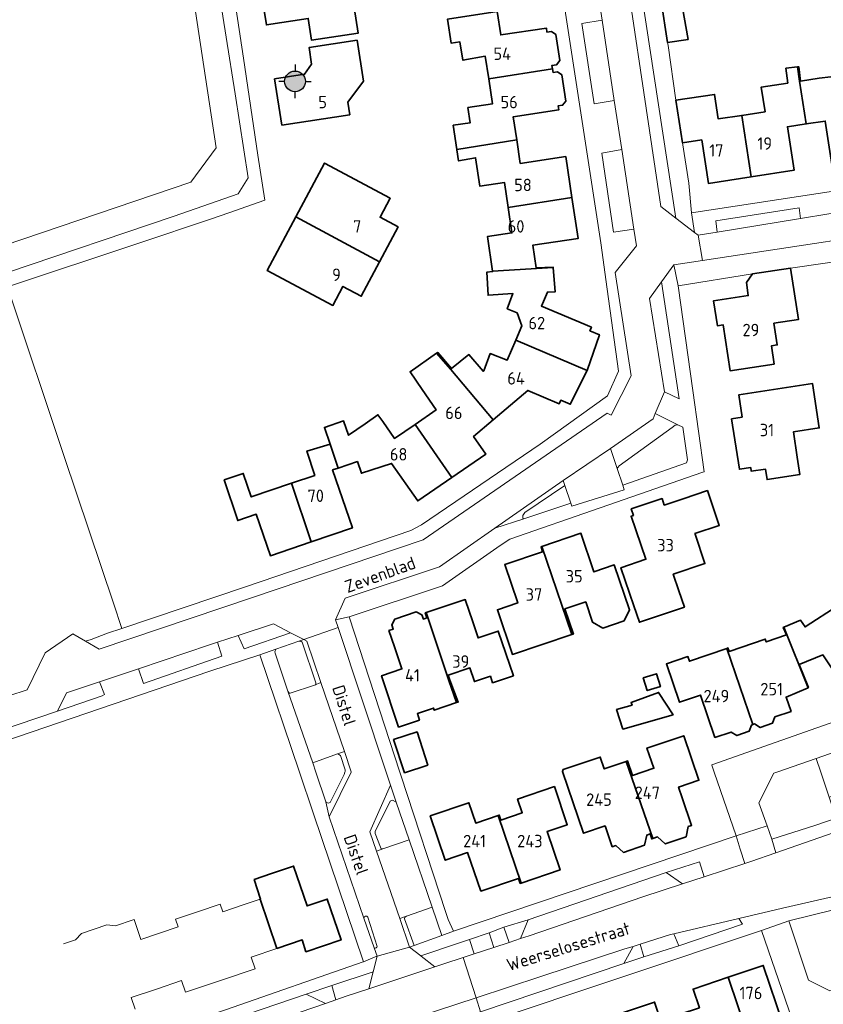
# Model space of a CAD drawing. Header units: metres. Extents: x 248349 to 248832, y 480496 to 481249.
# Tile 12 of 16: x 248519 to 248635, y 480966 to 481109. Entities that reach past the tile are written whole.
import ezdxf
from ezdxf.enums import TextEntityAlignment as Align

# ---------------------------------------------------------------- set-up
doc = ezdxf.new("R2010")
doc.units = ezdxf.units.M
for name, color, linetype, lineweight in [('B-XX-GR-GROENVOORZIENING-GV', 80, 'Continuous', 18), ('B-XX-OG-BEBOUWING-GV', 7, 'Continuous', 35), ('B-XX-OG-BEBOUWING-T18', 10, 'Continuous', 18), ('B-XX-OG-BEBOUWING_LOODS-GV', 7, 'Continuous', 35), ('B-XX-OG-TERREIN_ERF-GV', 7, 'Continuous', 18), ('B-XX-OG-TOPOGRAFIE-T18', 10, 'Continuous', 18), ('B-XX-VH-VERHARDING_GESLOTEN-GV', 252, 'Continuous', 18), ('B-XX-VH-VERHARDING_OPEN-GV', 252, 'Continuous', 18), ('N-BH-KL-ET_LS_OV_LICHTMAST-S', 7, 'Continuous', 25)]:
    doc.layers.add(name, color=color, linetype=linetype, lineweight=lineweight)
doc.styles.add('NLCS-ISO', font='NLCS-ISO.ttf')
doc.styles.add('NLCS-ISO-M-T18', font='NLCS-ISO.ttf', dxfattribs={"height": 1.8})

# ---------------------------------------------------------------- blocks, each defined once
blk = doc.blocks.new('NW-Paaltop-mast')
at = {"layer": 'N-BH-KL-ET_LS_OV_LICHTMAST-S', "transparency": 33554687}
h = blk.add_hatch(color=256, dxfattribs=at)
h.dxf.hatch_style = 1
h.paths.add_polyline_path([(-1.5, 0, 1), (1.5, 0, 1)])
for p, q in [((0, 2.42), (0, 1.5)), ((-1.5, 0), (-2.33, 0)), ((1.5, 0), (2.33, 0)), ((0, -2.42), (0, -1.5))]:
    blk.add_line(p, q, dxfattribs=at)
blk.add_circle((0, 0), 1.5, dxfattribs=at)
blk.add_circle((0, 0), 1.5, dxfattribs=at)
at = {"layer": 'N-BH-KL-ET_LS_OV_LICHTMAST-S', "transparency": 33554687, "style": 'NLCS-ISO'}
for tag, p in [('BEWERKING', (0.11, 7.16)), ('TYPE', (0.11, 4.07))]:
    blk.add_attdef(tag, text='', height=2.5, dxfattribs=at).set_placement(p, align=Align.MIDDLE_CENTER)
at = {"layer": 'N-BH-KL-ET_LS_OV_LICHTMAST-S', "transparency": 33554687, "style": 'NLCS-ISO', "flags": 1}
for tag, p in [('LICHTMAST+_+ID', (16.27, 2.06)), ('LICHTMASTNUMMER', (16.27, -0.94)), ('OMSCHRIJVING', (16.27, -4.24)), ('STATUS', (16.27, -6.84)), ('GEMEENTE', (16.27, -9.84)), ('PLAATS', (16.27, -12.84)), ('WIJK', (16.27, -15.84)), ('BUURT', (16.27, -18.84)), ('STRAAT', (16.27, -21.84)), ('POSTCODE', (16.27, -24.84)), ('HUISNUMMER', (16.27, -27.84)), ('STANDPLAATS', (16.27, -30.84)), ('VERLICHTINGS+TYPE', (16.27, -33.84)), ('LICHT+PUNT+HOOGTE', (16.27, -36.84)), ('UITHOUDER+LENGTE', (16.27, -39.93)), ('MAST+FABRIKANT', (16.27, -42.68)), ('MAST+TYPE', (16.27, -45.68)), ('MAST+MATERIAAL', (16.27, -48.68)), ('MAST+CONSERVERING', (16.27, -51.68)), ('MAST+KLEUR+RAL', (16.27, -54.68)), ('MAST+MONTAGEDATUM', (16.27, -57.68)), ('SCHILDERDATUM', (16.27, -60.68)), ('ARMATUUR+NUMMER', (16.27, -63.68)), ('ARMATUUR+FABRIKANT', (16.27, -66.68)), ('ARMATUUR+TYPE', (16.27, -69.68)), ('ARMATUUR+KLEUR+RAL', (16.27, -72.68)), ('SPIEGEL+ARMATUUR', (16.27, -75.82)), ('ARMATUUR+MONTAGEDATUM', (16.27, -78.85)), ('LAMP+NUMMER', (16.27, -81.85)), ('LAMP+TYPE', (16.27, -84.85)), ('LAMP+ZVEI+CODE', (16.27, -87.85)), ('BRANDUREN+X+1000', (16.27, -90.85)), ('LAMP+VERMOGEN', (16.27, -93.85)), ('LUMEN+LAMP', (16.27, -96.74)), ('KLEUR+LAMP', (16.27, -99.69)), ('SCHAKELPROGRAMMA', (16.27, -102.82)), ('LAMP+MONTAGEDATUM', (16.27, -105.82)), ('LAMP+REMPLACEDATUM', (16.27, -108.82)), ('VSA+/+DRIVER+VERMOGEN', (16.27, -111.82)), ('VSA+MONTAGEDATUM', (16.27, -114.82)), ('DIMMER', (16.27, -117.82)), ('DIMPROTOCOL', (16.27, -120.82)), ('SYSTEEM+VERM+WATT', (16.27, -123.82)), ('GEREDUCEERD+VERM+%', (16.27, -126.82)), ('GEREDUCEERD+VERM+WATT', (16.27, -129.82)), ('E-VERBRUIK+P+JAAR', (16.27, -132.82)), ('KWH-METER', (16.27, -135.82)), ('EAN-CODE', (16.27, -138.82)), ('EIGENAAR', (16.27, -141.82)), ('DEBITEUR', (16.27, -144.82)), ('X+-+COORDINAAT', (16.24, -147.71)), ('Y+-+COORDINAAT', (16.18, -150.96)), ('LATITUDE', (16.27, -154.25)), ('LONGTITUDE', (16.27, -157.25)), ('KWALITEIT+MAST', (16.27, -160.25)), ('KWALITEIT+ARMATUUR', (16.27, -163.25)), ('KWALITEIT+COMBINATIE', (16.27, -166.25))]:
    blk.add_attdef(tag, p, '', height=2.5, dxfattribs=at)

msp = doc.modelspace()

# ---------------------------------------------------------------- linework, layer by layer
at = {"layer": 'B-XX-GR-GROENVOORZIENING-GV'}
for points in [[(248603.451, 481108.84), (248600.53, 481108.39), (248602.3, 481096.76), (248605.217, 481097.251)], [(248606.299, 481090.15), (248603.4, 481089.61), (248605.11, 481078.15), (248608.06, 481078.59)], [(248614.43, 481050.28), (248614.04, 481050.2), (248613.6, 481049.86), (248605.93, 481044.35), (248605.65, 481043.94), (248606.45, 481041.55), (248615.65, 481044.76), (248615.74, 481044.91), (248615.81, 481045.19), (248615.14, 481049.93)], [(248598.08, 481041.48), (248592.28, 481037.58), (248591.99, 481037.15), (248591.99, 481036.74), (248592.13, 481036.68), (248598.94, 481038.91)], [(248557.96, 481011.73), (248558.15, 481011.4), (248558.3, 481011.4), (248561.84, 481012.56), (248561.99, 481012.63), (248561.99, 481012.91), (248560.03, 481018.8), (248559.88, 481018.91), (248559.56, 481018.94), (248556.2, 481017.81), (248556.1, 481017.38), (248556.15, 481017.21)], [(248565.16, 481002.61), (248561.59, 481001.34), (248562.034, 481000), (248563.46, 480995.69), (248563.78, 480995.5), (248564.1, 480995.6), (248566.1, 480999.66), (248566.228, 481000), (248566.25, 481000.06), (248566.25, 481000.3), (248565.58, 481002.39), (248565.36, 481002.56)], [(248636.33, 480996.36), (248635.106, 481000), (248634.44, 481001.98), (248628.759, 481000), (248628.3, 480999.84), (248626.14, 480995.54), (248627.34, 480992.2), (248628.03, 480990.28), (248634.24, 480992.24), (248637.358, 480993.305)], [(248573.64, 480995.65), (248573.11, 480995.9), (248572.79, 480995.76), (248570.61, 480991.39), (248570.61, 480991.09), (248571.36, 480989.1), (248571.45, 480988.88), (248571.71, 480988.88), (248575.51, 480990.18)], [(248615.11, 480983.8), (248618.226, 480984.82), (248617.57, 480987.015), (248612.73, 480985.43)], [(248578.835, 480980.432), (248575.15, 480979.15), (248574.9, 480978.96), (248574.86, 480978.76), (248576.232, 480974.895), (248580.23, 480976.34)], [(248592.75, 480978.6), (248589.235, 480977.519), (248590.009, 480975.339), (248591.66, 480975.88)], [(248563.41, 480966.49), (248564.889, 480967.004), (248564.329, 480969.103), (248560.59, 480967.83)]]:
    msp.add_lwpolyline(points, close=True, dxfattribs=at)
msp.add_lwpolyline([(248643.25, 480981.6), (248630.5, 480978.44), (248633.34, 480969.86), (248636.4, 480968.34)], dxfattribs=at)
at = {"layer": 'B-XX-OG-BEBOUWING-GV'}
for points in [[(248610.688, 481120.149), (248611.998, 481111.61), (248612.939, 481105.641), (248615.909, 481106.067), (248614.875, 481112.047), (248614.517, 481114.42), (248617.226, 481114.829), (248616.689, 481118.387), (248620.072, 481118.897), (248618.713, 481127.792), (248612.518, 481126.858), (248613.467, 481120.563)], [(248562.603, 481115.24), (248553.967, 481113.898), (248554.849, 481108.168), (248560.926, 481109.103), (248561.386, 481105.942), (248568.155, 481107.001), (248567.335, 481112.3), (248563.152, 481111.66)], [(248587.036, 481100.372), (248596.277, 481101.791), (248596.2, 481102.302), (248596.862, 481102.402), (248597.317, 481103.005), (248596.745, 481106.801), (248596.133, 481107.243), (248595.47, 481107.143), (248595.384, 481107.714), (248588.791, 481106.719), (248588.286, 481110.106), (248581.079, 481109.019), (248581.613, 481105.511), (248582.876, 481105.701), (248583.295, 481103.068), (248586.544, 481103.638)], [(248557.087, 481093.644), (248566.915, 481095.173), (248566.628, 481097.01), (248568.915, 481100.012), (248567.975, 481105.952), (248561.026, 481104.882), (248561.396, 481102.472), (248560.391, 481101.02), (248556.053, 481100.353)], [(248632.051, 481100.009), (248631.748, 481102.1), (248630.072, 481101.89), (248630.341, 481099.748), (248626.506, 481099.163), (248627.055, 481095.596), (248623.661, 481095.079), (248625.047, 481086.186), (248631.238, 481087.137), (248630.274, 481093.417), (248633.01, 481093.838)], [(248631.748, 481102.1), (248632.051, 481100.009), (248633.01, 481093.838), (248635.764, 481094.261), (248636.729, 481087.98), (248642.919, 481088.931), (248641.549, 481097.832), (248638.284, 481097.336), (248638.016, 481099.134), (248636.576, 481100.645), (248634.894, 481100.442), (248632.192, 481100.031), (248631.93, 481102.123)], [(248596.277, 481101.791), (248587.036, 481100.372), (248587.583, 481096.737), (248584.032, 481096.203), (248584.364, 481094.018), (248581.903, 481093.643), (248582.426, 481090.143), (248591.088, 481091.513), (248590.586, 481094.875), (248597.17, 481095.863), (248597.082, 481096.444), (248597.745, 481096.544), (248598.2, 481097.148), (248597.628, 481100.943), (248597.015, 481101.385), (248596.353, 481101.285)], [(248615.077, 481091.104), (248617.89, 481091.523), (248618.856, 481085.234), (248625.047, 481086.186), (248623.661, 481095.079), (248620.275, 481094.563), (248619.728, 481098.12), (248614.117, 481097.262)], [(248591.088, 481091.513), (248582.426, 481090.143), (248582.432, 481090.104), (248582.686, 481088.485), (248585.144, 481088.939), (248585.754, 481084.844), (248589.316, 481085.375), (248589.858, 481081.736), (248599.085, 481083.173), (248598.19, 481089.106), (248591.596, 481088.111)], [(248559.112, 481080.386), (248571.252, 481073.89), (248573.932, 481078.931), (248571.305, 481080.336), (248572.784, 481083.075), (248563.276, 481088.164)], [(248587.594, 481072.496), (248596.394, 481073.027), (248596.39, 481073.077), (248593.893, 481072.997), (248593.404, 481076.259), (248599.979, 481077.246), (248599.085, 481083.173), (248589.858, 481081.736), (248590.405, 481078.063), (248586.844, 481077.532)], [(248571.252, 481073.89), (248559.112, 481080.386), (248554.957, 481072.627), (248564.475, 481067.558), (248565.938, 481070.304), (248568.591, 481068.885)], [(248589.703, 481067.069), (248591.149, 481066.464), (248591.815, 481064.618), (248590.95, 481062.548), (248601.275, 481058.114), (248603.07, 481063.301), (248601.688, 481063.883), (248601.909, 481064.408), (248594.671, 481067.468), (248595.527, 481069.493), (248596.65, 481069.517), (248596.394, 481073.027), (248587.594, 481072.496), (248587.601, 481072.447), (248586.789, 481072.396), (248586.959, 481069.037), (248590.555, 481069.269)], [(248628.365, 481059.029), (248627.98, 481061.72), (248628.805, 481061.838), (248628.332, 481064.985), (248631.874, 481065.518), (248630.734, 481072.935), (248625.225, 481072.112), (248624.337, 481070.877), (248624.621, 481068.978), (248619.596, 481068.237), (248620.146, 481064.608), (248621.005, 481064.736), (248621.996, 481058.069)], [(248581.541, 481058.291), (248587.673, 481050.984), (248592.715, 481055.249), (248597.24, 481053.32), (248597.458, 481053.837), (248598.84, 481053.255), (248601.275, 481058.114), (248590.95, 481062.548), (248589.736, 481059.644), (248587.27, 481060.593), (248586.342, 481058.109), (248586.236, 481058.02), (248584.164, 481060.448), (248581.671, 481058.41), (248579.667, 481060.76), (248579.487, 481060.634)], [(248576.379, 481050.335), (248581.712, 481042.646), (248586.611, 481046.021), (248584.842, 481048.59), (248587.673, 481050.984), (248581.541, 481058.291), (248579.487, 481060.634), (248575.652, 481057.95), (248577.383, 481055.4), (248579.426, 481052.435)], [(248623.734, 481051.365), (248622.206, 481051.13), (248623.335, 481043.831), (248624.965, 481044.079), (248625.046, 481043.546), (248627.102, 481043.859), (248627.335, 481042.352), (248632.104, 481043.09), (248631.714, 481045.611), (248631.149, 481049.246), (248634.903, 481049.83), (248633.924, 481056.249), (248623.235, 481054.609)], [(248564.078, 481047.486), (248565.268, 481044.007), (248568.044, 481044.957), (248568.624, 481043.262), (248572.974, 481044.672), (248576.773, 481039.242), (248581.712, 481042.646), (248576.379, 481050.335), (248573.416, 481048.293), (248571.707, 481050.772), (248571.012, 481051.732), (248569.155, 481050.422), (248566.743, 481048.759), (248566.035, 481050.831), (248563.255, 481049.891)], [(248565.268, 481044.007), (248564.078, 481047.486), (248560.715, 481046.467), (248561.865, 481042.948), (248558.506, 481041.809), (248561.35, 481033.316), (248567.314, 481035.343), (248564.438, 481043.744)], [(248561.35, 481033.316), (248558.506, 481041.809), (248552.673, 481039.832), (248551.517, 481043.242), (248548.754, 481042.3), (248550.712, 481036.402), (248553.389, 481037.311), (248555.428, 481031.304)], [(248615.177, 481039.572), (248612.463, 481038.655), (248612.144, 481039.599), (248607.679, 481038.091), (248607.998, 481037.147), (248607.658, 481037.032), (248609.791, 481030.804), (248606.173, 481029.57), (248608.06, 481024.038), (248608.859, 481021.676), (248615.363, 481023.875), (248614.558, 481026.255), (248613.755, 481028.629), (248618.351, 481030.183), (248616.919, 481034.418), (248616.887, 481034.513), (248620.404, 481035.701), (248618.695, 481040.76)], [(248599.063, 481019.899), (248599.293, 481019.976), (248598.074, 481023.633), (248601.099, 481024.64), (248602.085, 481021.68), (248603.543, 481020.848), (248606.641, 481021.88), (248607.427, 481023.459), (248605.226, 481029.978), (248602.274, 481028.981), (248600.389, 481034.563), (248594.751, 481032.641)], [(248599.063, 481019.899), (248594.751, 481032.641), (248594.61, 481032.593), (248594.848, 481031.885), (248589.371, 481030.044), (248591.234, 481024.493), (248588.298, 481023.506), (248590.47, 481017.036)], [(248578.005, 481023.073), (248581.286, 481013.245), (248582.363, 481010.041), (248582.631, 481010.133), (248581.428, 481013.293), (248581.186, 481014.009), (248584.312, 481015.066), (248584.981, 481013.089), (248587.279, 481013.865), (248587.598, 481012.924), (248590.62, 481013.946), (248588.433, 481020.404), (248585.511, 481019.415), (248584.73, 481021.721), (248583.632, 481024.965)], [(248629.777, 481020.967), (248633.278, 481012.197), (248633.323, 481012.216), (248631.97, 481015.563), (248635.428, 481016.962), (248639.032, 481011.576), (248641.069, 481012.939), (248641.992, 481012.652), (248643.582, 481013.716), (248643.67, 481014.68), (248643.861, 481014.807), (248637.616, 481024.126), (248632.848, 481020.997), (248632.194, 481021.975)], [(248577.043, 481007.518), (248576.724, 481008.459), (248579.05, 481009.246), (248579.162, 481008.945), (248582.363, 481010.041), (248581.286, 481013.245), (248578.005, 481023.073), (248577.863, 481023.025), (248578.099, 481022.315), (248577.584, 481022.144), (248577.379, 481022.76), (248576.557, 481023.172), (248573.426, 481022.13), (248573.015, 481021.308), (248573.22, 481020.691), (248572.603, 481020.486), (248573.397, 481018.126), (248574.47, 481014.934), (248571.534, 481013.947), (248574.003, 481006.498)], [(248625.299, 481006.88), (248625.516, 481006.954), (248626.336, 481006.44), (248628.145, 481007.059), (248628.478, 481007.968), (248630.814, 481008.767), (248630.098, 481010.857), (248633.278, 481012.197), (248629.777, 481020.967), (248629.68, 481020.927), (248630.131, 481019.844), (248627.209, 481018.842), (248627.066, 481019.258), (248621.847, 481017.464), (248621.675, 481017.964), (248621.49, 481017.901)], [(248625.299, 481006.88), (248621.49, 481017.901), (248616.096, 481016.047), (248615.867, 481016.712), (248612.767, 481015.646), (248614.671, 481010.106), (248617.692, 481011.145), (248619.796, 481004.998), (248622.12, 481005.793), (248622.939, 481005.278), (248624.749, 481005.897), (248625.082, 481006.806)], [(248609.42, 481013.654), (248609.997, 481011.787), (248611.891, 481012.372), (248611.314, 481014.239)], [(248605.525, 481009.031), (248606.479, 481006.225), (248613.728, 481008.296), (248611.63, 481011.523), (248607.644, 481010.055), (248607.785, 481009.691)], [(248615.055, 480996.279), (248614.538, 480997.812), (248617.466, 480998.799), (248615.276, 481005.258), (248609.947, 481003.468), (248610.945, 481000.546), (248607.861, 480999.493), (248607.143, 481001.6), (248606.963, 481001.539), (248610.789, 480990.368), (248611.47, 480990.598), (248612.592, 480989.596), (248615.623, 480990.622), (248615.922, 480992.106), (248616.406, 480992.27)], [(248606.963, 481001.539), (248603.764, 481000.447), (248603.176, 481002.169), (248597.819, 481000.342), (248597.713, 481000.094), (248600.771, 480991.132), (248603.894, 480992.197), (248604.928, 480989.17), (248605.439, 480989.344), (248606.567, 480988.365), (248609.578, 480989.394), (248609.909, 480990.87), (248610.402, 480991.039), (248610.647, 480990.32), (248610.789, 480990.368)], [(248588.414, 480993.712), (248591.752, 480983.929), (248597.369, 480985.831), (248595.49, 480991.378), (248598.421, 480992.371), (248596.549, 480997.899), (248591.23, 480996.089), (248591.903, 480994.107), (248588.797, 480993.052), (248588.556, 480993.76)], [(248591.752, 480983.929), (248588.414, 480993.712), (248585.175, 480992.612), (248584.181, 480995.54), (248578.582, 480993.65), (248580.752, 480987.231), (248583.99, 480988.344), (248585.911, 480982.752), (248591.368, 480984.596), (248591.61, 480983.881)], [(248553.955, 480981.593), (248556.344, 480974.449), (248560.035, 480975.693), (248560.575, 480973.983), (248565.664, 480975.683), (248563.675, 480981.592), (248560.735, 480980.612), (248559.755, 480983.552), (248558.802, 480986.368), (248555.606, 480985.301), (248553.089, 480984.423), (248554, 480981.608)], [(248621.7, 480970.284), (248624.549, 480961.87), (248627.331, 480962.808), (248628.134, 480960.463), (248629.954, 480959.479), (248632.395, 480960.315), (248631.1, 480964.095), (248629.604, 480963.574), (248626.794, 480972.003)], [(248614.747, 480964.934), (248616.674, 480959.216), (248624.549, 480961.87), (248621.7, 480970.284), (248616.626, 480968.573), (248617.536, 480965.875)], [(248610.021, 480954.224), (248610.796, 480952.047), (248618.253, 480954.685), (248617.431, 480956.957), (248616.674, 480959.216), (248614.747, 480964.934), (248611.959, 480963.993), (248611.05, 480966.692), (248605.973, 480964.98), (248609.641, 480954.099)]]:
    msp.add_lwpolyline(points, close=True, dxfattribs=at)
at = {"layer": 'B-XX-OG-BEBOUWING_LOODS-GV'}
msp.add_lwpolyline([(248574.842, 480999.893), (248578.227, 481000.993), (248576.662, 481005.804), (248573.277, 481004.703)], close=True, dxfattribs=at)
at = {"layer": 'B-XX-OG-TERREIN_ERF-GV'}
for points in [[(248548.55, 481123.21), (248551.54, 481103.38), (248553.64, 481089.33), (248554.63, 481082.79), (248549.44, 481080.98), (248546.78, 481080.04), (248536.39, 481076.58), (248517.366, 481070.232), (248525.61, 481045.56), (248532.71, 481024.43), (248533.94, 481020.78), (248551.81, 481026.83), (248575.76, 481034.99), (248577.33, 481035.78), (248594.48, 481047.45), (248604.26, 481054.48), (248605.85, 481058.03), (248604.21, 481069.93), (248603.29, 481076.61), (248594.98, 481130.61)], [(248614.875, 481112.047), (248615.909, 481106.067), (248612.939, 481105.641), (248613.01, 481105.19), (248614.117, 481097.262), (248619.728, 481098.12), (248620.275, 481094.563), (248623.661, 481095.079), (248627.055, 481095.596), (248626.506, 481099.163), (248630.341, 481099.748), (248630.072, 481101.89), (248631.748, 481102.1), (248631.93, 481102.123), (248632.192, 481100.031), (248634.894, 481100.442), (248636.576, 481100.645)], [(248588.286, 481110.106), (248588.791, 481106.719), (248595.384, 481107.714), (248595.47, 481107.143), (248596.133, 481107.243), (248596.745, 481106.801), (248597.317, 481103.005), (248596.862, 481102.402), (248596.2, 481102.302), (248596.277, 481101.791), (248596.353, 481101.285), (248597.015, 481101.385), (248597.628, 481100.943), (248598.2, 481097.148), (248597.745, 481096.544), (248597.082, 481096.444), (248597.17, 481095.863), (248590.586, 481094.875), (248591.088, 481091.513), (248591.596, 481088.111), (248598.19, 481089.106), (248599.085, 481083.173), (248599.979, 481077.246), (248593.404, 481076.259), (248593.893, 481072.997), (248596.39, 481073.077), (248596.394, 481073.027), (248596.65, 481069.517), (248595.527, 481069.493), (248594.671, 481067.468), (248601.909, 481064.408), (248601.688, 481063.883), (248603.07, 481063.301), (248601.275, 481058.114), (248598.84, 481053.255), (248597.458, 481053.837), (248597.24, 481053.32), (248592.715, 481055.249), (248587.673, 481050.984), (248584.842, 481048.59), (248586.611, 481046.021), (248581.712, 481042.646), (248576.773, 481039.242), (248572.974, 481044.672), (248568.624, 481043.262), (248568.044, 481044.957), (248565.268, 481044.007), (248564.438, 481043.744), (248567.314, 481035.343), (248561.35, 481033.316), (248555.428, 481031.304), (248553.389, 481037.311), (248550.712, 481036.402), (248548.754, 481042.3), (248551.517, 481043.242), (248552.673, 481039.832), (248558.506, 481041.809), (248561.865, 481042.948), (248560.715, 481046.467), (248564.078, 481047.486), (248563.255, 481049.891), (248566.035, 481050.831), (248566.743, 481048.759), (248569.155, 481050.422), (248571.012, 481051.732), (248571.707, 481050.772), (248573.416, 481048.293), (248576.379, 481050.335), (248579.426, 481052.435), (248577.383, 481055.4), (248575.652, 481057.95), (248579.487, 481060.634), (248579.667, 481060.76), (248581.671, 481058.41), (248584.164, 481060.448), (248586.236, 481058.02), (248586.342, 481058.109), (248587.27, 481060.593), (248589.736, 481059.644), (248590.95, 481062.548), (248591.815, 481064.618), (248591.149, 481066.464), (248589.703, 481067.069), (248590.555, 481069.269), (248586.959, 481069.037), (248586.789, 481072.396), (248587.601, 481072.447), (248587.594, 481072.496), (248586.844, 481077.532), (248590.405, 481078.063), (248589.858, 481081.736), (248589.316, 481085.375), (248585.754, 481084.844), (248585.144, 481088.939), (248582.686, 481088.485), (248582.432, 481090.104), (248582.426, 481090.143), (248581.903, 481093.643), (248584.364, 481094.018), (248584.032, 481096.203), (248587.583, 481096.737), (248587.036, 481100.372), (248586.544, 481103.638), (248583.295, 481103.068), (248582.876, 481105.701), (248581.613, 481105.511), (248581.079, 481109.019)], [(248635.764, 481094.261), (248633.01, 481093.838), (248630.274, 481093.417), (248631.238, 481087.137), (248625.047, 481086.186), (248618.856, 481085.234), (248617.89, 481091.523), (248615.077, 481091.104), (248616.03, 481085.24), (248616.39, 481080.98), (248656.53, 481087.08)], [(248641.11, 481074.45), (248630.734, 481072.935), (248631.874, 481065.518), (248628.332, 481064.985), (248628.805, 481061.838), (248627.98, 481061.72), (248628.365, 481059.029), (248621.996, 481058.069), (248621.005, 481064.736), (248620.146, 481064.608), (248619.596, 481068.237), (248624.621, 481068.978), (248624.337, 481070.877), (248625.225, 481072.112), (248614.46, 481070.4), (248616.59, 481055.23), (248618.24, 481043.48), (248618.03, 481043.4), (248603.16, 481038.26), (248590.08, 481033.73), (248588.68, 481032.8), (248580.34, 481026.98), (248566.83, 481022.45), (248574.186, 481000), (248574.33, 480999.56), (248580.84, 480979.68), (248581.18, 480978.65), (248581.93, 480976.95), (248622.85, 480990.78), (248619.683, 481000), (248619.34, 481001), (248619.33, 481001.04), (248639.59, 481008.16)], [(248639.032, 481011.576), (248635.428, 481016.962), (248631.97, 481015.563), (248633.323, 481012.216), (248633.278, 481012.197), (248630.098, 481010.857), (248630.814, 481008.767), (248628.478, 481007.968), (248628.145, 481007.059), (248626.336, 481006.44), (248625.516, 481006.954), (248625.299, 481006.88), (248625.082, 481006.806), (248624.749, 481005.897), (248622.939, 481005.278), (248622.12, 481005.793), (248619.796, 481004.998), (248617.692, 481011.145), (248614.671, 481010.106), (248612.767, 481015.646), (248615.867, 481016.712), (248616.096, 481016.047), (248621.49, 481017.901), (248621.675, 481017.964), (248621.847, 481017.464), (248627.066, 481019.258), (248627.209, 481018.842), (248630.131, 481019.844), (248629.68, 481020.927), (248629.777, 481020.967), (248632.194, 481021.975), (248632.848, 481020.997), (248637.616, 481024.126)], [(248525.477, 480975.146), (248527.213, 480975.72), (248528.09, 480976.625), (248531.759, 480977.866), (248533, 480977.713), (248535.572, 480978.58), (248535.729, 480978.633), (248536.664, 480975.766), (248542.081, 480977.586), (248541.708, 480978.694), (248544.864, 480979.753), (248548.186, 480980.852), (248548.544, 480979.768), (248551.616, 480980.8), (248553.955, 480981.593), (248554, 480981.608), (248553.089, 480984.423), (248555.606, 480985.301), (248558.802, 480986.368), (248559.755, 480983.552), (248560.735, 480980.612), (248563.675, 480981.592), (248565.664, 480975.683), (248560.575, 480973.983), (248560.035, 480975.693), (248556.344, 480974.449), (248552.673, 480973.212), (248553.248, 480971.506), (248548.218, 480969.81), (248543.159, 480968.104), (248542.584, 480969.81), (248538.937, 480968.581), (248535.27, 480967.345), (248535.839, 480965.645)], [(248630.95, 480964.15), (248626.53, 480977.06), (248586.388, 480963.613)], [(248617.536, 480965.875), (248616.626, 480968.573), (248621.7, 480970.284), (248626.794, 480972.003), (248629.604, 480963.574)], [(248605.973, 480964.98), (248611.05, 480966.692), (248611.959, 480963.993)]]:
    msp.add_lwpolyline(points, dxfattribs=at)
for points in [[(248565.006, 481119.289), (248562.051, 481118.836), (248562.603, 481115.24), (248563.152, 481111.66), (248567.335, 481112.3), (248568.155, 481107.001), (248561.386, 481105.942), (248560.926, 481109.103), (248554.849, 481108.168), (248553.967, 481113.898), (248553.078, 481119.679), (248558.166, 481120.462), (248557.677, 481123.579), (248566.135, 481124.888), (248566.675, 481121.679), (248567.065, 481121.756), (248567.418, 481119.66)], [(248557.087, 481093.644), (248556.053, 481100.353), (248560.391, 481101.02), (248561.396, 481102.472), (248561.026, 481104.882), (248567.975, 481105.952), (248568.915, 481100.012), (248566.628, 481097.01), (248566.915, 481095.173)], [(248559.112, 481080.386), (248563.276, 481088.164), (248572.784, 481083.075), (248571.305, 481080.336), (248573.932, 481078.931), (248571.252, 481073.89), (248568.591, 481068.885), (248565.938, 481070.304), (248564.475, 481067.558), (248554.957, 481072.627)], [(248627.102, 481043.859), (248625.046, 481043.546), (248624.965, 481044.079), (248623.335, 481043.831), (248622.206, 481051.13), (248623.734, 481051.365), (248623.235, 481054.609), (248633.924, 481056.249), (248634.903, 481049.83), (248631.149, 481049.246), (248631.714, 481045.611), (248632.104, 481043.09), (248627.335, 481042.352)], [(248612.463, 481038.655), (248615.177, 481039.572), (248618.695, 481040.76), (248620.404, 481035.701), (248616.887, 481034.513), (248616.919, 481034.418), (248618.351, 481030.183), (248613.755, 481028.629), (248614.558, 481026.255), (248615.363, 481023.875), (248608.859, 481021.676), (248608.06, 481024.038), (248606.173, 481029.57), (248609.791, 481030.804), (248607.658, 481037.032), (248607.998, 481037.147), (248607.679, 481038.091), (248612.144, 481039.599)], [(248599.063, 481019.899), (248590.47, 481017.036), (248588.298, 481023.506), (248591.234, 481024.493), (248589.371, 481030.044), (248594.848, 481031.885), (248594.61, 481032.593), (248594.751, 481032.641), (248600.389, 481034.563), (248602.274, 481028.981), (248605.226, 481029.978), (248607.427, 481023.459), (248606.641, 481021.88), (248603.543, 481020.848), (248602.085, 481021.68), (248601.099, 481024.64), (248598.074, 481023.633), (248599.293, 481019.976)], [(248579.05, 481009.246), (248576.724, 481008.459), (248577.043, 481007.518), (248574.003, 481006.498), (248571.534, 481013.947), (248574.47, 481014.934), (248573.397, 481018.126), (248572.603, 481020.486), (248573.22, 481020.691), (248573.015, 481021.308), (248573.426, 481022.13), (248576.557, 481023.172), (248577.379, 481022.76), (248577.584, 481022.144), (248578.099, 481022.315), (248577.863, 481023.025), (248578.005, 481023.073), (248583.632, 481024.965), (248584.73, 481021.721), (248585.511, 481019.415), (248588.433, 481020.404), (248590.62, 481013.946), (248587.598, 481012.924), (248587.279, 481013.865), (248584.981, 481013.089), (248584.312, 481015.066), (248581.186, 481014.009), (248581.428, 481013.293), (248582.631, 481010.133), (248582.363, 481010.041), (248579.162, 481008.945)], [(248568.89, 480972.5), (248561.63, 480994.09), (248559.639, 481000), (248553.93, 481016.95), (248546.66, 481014.59), (248510.88, 481002.38), (248503.778, 481000), (248481.04, 480992.38), (248482.575, 480987.812), (248488.7, 480969.59), (248490.584, 480963.983), (248496, 480947.86), (248519.849, 480955.912), (248528.58, 480958.86), (248548.96, 480965.59), (248568.88, 480972.5)], [(248609.42, 481013.654), (248611.314, 481014.239), (248611.891, 481012.372), (248609.997, 481011.787)], [(248605.525, 481009.031), (248607.785, 481009.691), (248607.644, 481010.055), (248611.63, 481011.523), (248613.728, 481008.296), (248606.479, 481006.225)], [(248574.842, 480999.893), (248573.277, 481004.703), (248576.662, 481005.804), (248578.227, 481000.993)], [(248610.789, 480990.368), (248610.647, 480990.32), (248610.402, 480991.039), (248609.909, 480990.87), (248609.578, 480989.394), (248606.567, 480988.365), (248605.439, 480989.344), (248604.928, 480989.17), (248603.894, 480992.197), (248600.771, 480991.132), (248597.713, 481000.094), (248597.819, 481000.342), (248603.176, 481002.169), (248603.764, 481000.447), (248606.963, 481001.539), (248607.143, 481001.6), (248607.861, 480999.493), (248610.945, 481000.546), (248609.947, 481003.468), (248615.276, 481005.258), (248617.466, 480998.799), (248614.538, 480997.812), (248615.055, 480996.279), (248616.406, 480992.27), (248615.922, 480992.106), (248615.623, 480990.622), (248612.592, 480989.596), (248611.47, 480990.598)], [(248591.752, 480983.929), (248591.61, 480983.881), (248591.368, 480984.596), (248585.911, 480982.752), (248583.99, 480988.344), (248580.752, 480987.231), (248578.582, 480993.65), (248584.181, 480995.54), (248585.175, 480992.612), (248588.414, 480993.712), (248588.556, 480993.76), (248588.797, 480993.052), (248591.903, 480994.107), (248591.23, 480996.089), (248596.549, 480997.899), (248598.421, 480992.371), (248595.49, 480991.378), (248597.369, 480985.831)]]:
    msp.add_lwpolyline(points, close=True, dxfattribs=at)
at = {"layer": 'B-XX-VH-VERHARDING_GESLOTEN-GV'}
for points in [[(248636.91, 480991.21), (248628.621, 480988.306), (248624.98, 480987.03), (248624.115, 480986.747), (248618.226, 480984.82), (248615.11, 480983.8), (248609.34, 480981.91), (248592.88, 480976.28), (248591.66, 480975.88), (248590.009, 480975.339), (248587.799, 480974.614), (248584.949, 480973.679), (248583.355, 480973.157), (248585.214, 480967.307), (248594.59, 480970.39), (248606.76, 480974.4), (248607.93, 480974.76), (248608.966, 480975.082), (248613.36, 480976.45), (248613.86, 480976.58), (248623.24, 480978.81), (248629.55, 480980.31), (248652.41, 480985.5)], [(248573.76, 480963.54), (248585.214, 480967.307), (248583.355, 480973.157), (248580.53, 480972.23), (248579.249, 480971.804), (248569.664, 480968.616), (248566.4, 480967.53), (248564.889, 480967.004), (248563.41, 480966.49), (248556.2, 480964)]]:
    msp.add_lwpolyline(points, dxfattribs=at)
at = {"layer": 'B-XX-VH-VERHARDING_OPEN-GV'}
for points in [[(248517.21, 481072.26), (248541.5, 481080.49), (248550.78, 481083.71), (248552.23, 481086.04), (248550.34, 481098.21), (248546.43, 481122.85), (248547.58, 481124.78), (248594.829, 481131.851), (248594.38, 481135.53), (248592.55, 481135.24), (248555.1, 481129.7), (248544.83, 481128.14), (248543.58, 481129.19), (248543.521, 481129.587), (248539.746, 481128.905), (248539.91, 481128), (248540.3, 481125.84), (248539.63, 481125.86), (248540.18, 481125.43), (248542.58, 481123.53), (248547.6, 481090.36), (248543.94, 481085.41), (248484.56, 481065.29)], [(248594.98, 481130.61), (248603.29, 481076.61), (248604.21, 481069.93), (248605.85, 481058.03), (248604.26, 481054.48), (248594.48, 481047.45), (248577.33, 481035.78), (248575.76, 481034.99), (248551.81, 481026.83), (248533.94, 481020.78), (248531.863, 481020.091), (248529.48, 481019.21), (248528.69, 481018.93), (248530.63, 481017.8), (248552.83, 481025.26), (248577.55, 481033.6), (248604.21, 481051.95), (248604.79, 481051.66), (248607.66, 481057.38), (248605.34, 481072.31), (248608.43, 481076.2), (248608.06, 481078.59), (248605.11, 481078.15), (248603.4, 481089.61), (248606.299, 481090.15), (248605.217, 481097.251), (248602.3, 481096.76), (248600.53, 481108.39), (248603.451, 481108.84), (248602.386, 481115.83)], [(248498.496, 481000), (248524.6, 481008.8), (248525.91, 481011.48), (248530.69, 481013.08), (248536.33, 481014.96), (248546.64, 481018.41), (248547.76, 481018.78), (248550.79, 481019.79), (248555.88, 481021.44), (248558.36, 481020.16), (248560.292, 481019.165), (248565.225, 481020.921), (248564.85, 481022.05), (248566.24, 481025.18), (248579.93, 481029.73), (248587.94, 481035.31), (248597.83, 481042.2), (248604.68, 481046.86), (248610.84, 481051.15), (248611.15, 481051.9), (248612.48, 481055.05), (248610.31, 481068.54), (248612.05, 481070.953), (248613.85, 481073.45), (248617.991, 481074.076), (248617.35, 481077.74), (248616.838, 481078.135), (248614.15, 481080.21), (248611.98, 481081.9), (248605.23, 481126.9)], [(248602.386, 481115.83), (248603.451, 481108.84), (248605.217, 481097.251), (248606.299, 481090.15), (248608.06, 481078.59), (248608.43, 481076.2), (248605.34, 481072.31), (248607.66, 481057.38), (248604.79, 481051.66), (248604.21, 481051.95), (248577.55, 481033.6), (248552.83, 481025.26), (248530.63, 481017.8), (248528.69, 481018.93), (248526.84, 481020), (248522.84, 481017.24), (248520.2, 481011.9), (248517.56, 481011.01)], [(248572.172, 481000), (248565.225, 481020.921), (248560.292, 481019.165), (248560.71, 481018.95), (248562.755, 481012.937), (248566.148, 481002.956), (248567.14, 481000.04), (248567.121, 481000), (248563.95, 480993.49), (248568.982, 480978.86)], [(248510.88, 481002.38), (248546.66, 481014.59), (248553.93, 481016.95), (248556.2, 481017.81), (248559.56, 481018.94), (248560.292, 481019.165), (248558.36, 481020.16), (248551.64, 481017.84), (248550.79, 481019.79), (248547.76, 481018.78), (248548.39, 481016.78), (248537.08, 481012.81), (248536.33, 481014.96), (248530.69, 481013.08), (248531.44, 481011.23), (248531.1, 481011.03), (248524.6, 481008.79), (248524.6, 481008.8), (248498.496, 481000)], [(248570.468, 480974.538), (248570.88, 480973.34), (248575.56, 480974.66), (248575.58, 480974.66), (248574.165, 480978.783), (248570.818, 480988.531), (248569.85, 480991.35), (248572.81, 480998.08), (248572.172, 481000)], [(248637.358, 480993.305), (248634.24, 480992.24), (248628.03, 480990.28), (248628.621, 480988.306), (248636.91, 480991.21)], [(248568.982, 480978.86), (248570.468, 480974.538)], [(248570.894, 480974.759), (248569.527, 480978.992)], [(248569.527, 480978.992), (248570.894, 480974.759)]]:
    msp.add_lwpolyline(points, dxfattribs=at)
for points in [[(248516.058, 481069.818), (248517.366, 481070.232), (248536.39, 481076.58), (248546.78, 481080.04), (248549.44, 481080.98), (248554.63, 481082.79), (248553.64, 481089.33), (248551.54, 481103.38), (248548.55, 481123.21), (248571.51, 481126.73), (248578.264, 481127.728), (248585.502, 481128.818), (248594.98, 481130.61), (248594.829, 481131.851), (248547.58, 481124.78), (248546.43, 481122.85), (248550.34, 481098.21), (248552.23, 481086.04), (248550.78, 481083.71), (248541.5, 481080.49), (248517.21, 481072.26)], [(248615.077, 481091.104), (248614.117, 481097.262), (248613.01, 481105.19), (248612.939, 481105.641), (248611.998, 481111.61), (248610.688, 481120.149), (248609.03, 481129.31), (248608.05, 481130.73), (248606.68, 481128.86), (248614.15, 481080.21), (248616.838, 481078.135), (248616.39, 481080.98), (248616.03, 481085.24)], [(248606.68, 481128.86), (248605.23, 481126.9), (248611.98, 481081.9), (248614.15, 481080.21)], [(248616.39, 481080.98), (248616.838, 481078.135), (248617.35, 481077.74), (248620.101, 481078.184), (248619.9, 481079.8), (248631.99, 481081.68), (248632.18, 481080.136), (248636.29, 481080.8), (248637.891, 481081.045), (248637.65, 481082.45), (248649.89, 481084.31), (248650.1, 481082.91), (248658.1, 481084.14), (248662.75, 481081.43), (248663.6, 481082.91), (248656.53, 481087.08)], [(248620.101, 481078.184), (248617.35, 481077.74), (248617.991, 481074.076), (248654.24, 481079.56), (248657.15, 481080), (248660.76, 481077.98), (248662.75, 481081.43), (248658.1, 481084.14), (248650.1, 481082.91), (248637.891, 481081.045), (248636.29, 481080.8), (248632.18, 481080.136)], [(248632.18, 481080.136), (248631.99, 481081.68), (248619.9, 481079.8), (248620.101, 481078.184)], [(248613.85, 481073.45), (248614.46, 481070.4), (248625.225, 481072.112), (248630.734, 481072.935), (248641.11, 481074.45), (248641.56, 481071.38), (248641.58, 481071.34), (248642.49, 481071.28), (248642.75, 481071.13), (248642.99, 481070.89), (248643.28, 481070.31), (248643.53, 481069.84), (248647.34, 481067.71), (248653.708, 481078.647), (248654.24, 481079.56), (248617.991, 481074.076)], [(248612.05, 481070.953), (248614.61, 481054.05), (248612.48, 481055.05), (248611.15, 481051.9), (248614.43, 481050.28), (248615.14, 481049.93), (248615.81, 481045.19), (248615.74, 481044.91), (248615.65, 481044.76), (248606.45, 481041.55), (248606.645, 481040.879), (248599.08, 481038.501), (248598.94, 481038.91), (248592.13, 481036.68), (248587.94, 481035.31), (248579.93, 481029.73), (248566.24, 481025.18), (248564.85, 481022.05), (248566.83, 481022.45), (248580.34, 481026.98), (248588.68, 481032.8), (248590.08, 481033.73), (248603.16, 481038.26), (248618.03, 481043.4), (248618.24, 481043.48), (248616.59, 481055.23), (248614.46, 481070.4), (248613.85, 481073.45)], [(248612.48, 481055.05), (248614.61, 481054.05), (248612.05, 481070.953), (248610.31, 481068.54)], [(248605.65, 481043.94), (248605.93, 481044.35), (248613.6, 481049.86), (248614.04, 481050.2), (248614.43, 481050.28), (248611.15, 481051.9), (248610.84, 481051.15), (248604.68, 481046.86)], [(248605.65, 481043.94), (248604.68, 481046.86), (248597.83, 481042.2), (248598.08, 481041.48), (248598.94, 481038.91), (248599.08, 481038.501), (248606.645, 481040.879), (248606.45, 481041.55)], [(248592.13, 481036.68), (248591.99, 481036.74), (248591.99, 481037.15), (248592.28, 481037.58), (248598.08, 481041.48), (248597.83, 481042.2), (248587.94, 481035.31)], [(248578.835, 480980.432), (248580.23, 480976.34), (248581.93, 480976.95), (248581.18, 480978.65), (248580.84, 480979.68), (248574.33, 480999.56), (248574.186, 481000), (248566.83, 481022.45), (248564.85, 481022.05), (248565.225, 481020.921), (248572.172, 481000), (248572.81, 480998.08), (248573.64, 480995.65), (248575.51, 480990.18)], [(248666.044, 481017.085), (248665.09, 481019.68), (248660.75, 481019.38), (248659.46, 481015.88), (248658.15, 481014.59), (248653.8, 481013.06), (248639.59, 481008.16), (248619.33, 481001.04), (248619.34, 481001), (248619.683, 481000), (248622.85, 480990.78), (248622.85, 480990.76), (248622.856, 480990.762), (248627.34, 480992.2), (248626.14, 480995.54), (248628.3, 480999.84), (248628.759, 481000), (248634.44, 481001.98), (248644.081, 481005.337), (248664.25, 481012.35)], [(248563.95, 480993.49), (248563.46, 480995.69), (248562.034, 481000), (248561.59, 481001.34), (248557.96, 481011.73), (248556.15, 481017.21), (248556.1, 481017.38), (248556.2, 481017.81), (248553.93, 481016.95), (248559.639, 481000), (248561.63, 480994.09), (248568.89, 480972.5), (248570.86, 480973.34), (248570.88, 480973.34), (248570.468, 480974.538), (248568.982, 480978.86)], [(248561.84, 481012.56), (248562.755, 481012.937), (248560.71, 481018.95), (248560.292, 481019.165), (248559.56, 481018.94), (248559.88, 481018.91), (248560.03, 481018.8), (248561.99, 481012.91), (248561.99, 481012.63)], [(248562.755, 481012.937), (248561.84, 481012.56), (248558.3, 481011.4), (248558.15, 481011.4), (248557.96, 481011.73), (248561.59, 481001.34), (248565.16, 481002.61), (248566.148, 481002.956)], [(248635.106, 481000), (248636.33, 480996.36), (248645.935, 480999.685), (248645.95, 480999.69), (248645.847, 481000), (248644.081, 481005.337), (248634.44, 481001.98)], [(248566.148, 481002.956), (248565.16, 481002.61), (248565.36, 481002.56), (248565.58, 481002.39), (248566.25, 481000.3), (248566.25, 481000.06), (248566.228, 481000), (248566.1, 480999.66), (248564.1, 480995.6), (248563.78, 480995.5), (248563.46, 480995.69), (248563.95, 480993.49), (248567.121, 481000), (248567.14, 481000.04)], [(248571.71, 480988.88), (248571.45, 480988.88), (248571.36, 480989.1), (248570.61, 480991.09), (248570.61, 480991.39), (248572.79, 480995.76), (248573.11, 480995.9), (248573.64, 480995.65), (248572.81, 480998.08), (248569.85, 480991.35), (248570.818, 480988.531)], [(248627.34, 480992.2), (248622.856, 480990.762), (248623.461, 480988.832), (248624.115, 480986.747), (248624.98, 480987.03), (248628.621, 480988.306), (248628.03, 480990.28)], [(248612.73, 480985.43), (248617.57, 480987.015), (248618.226, 480984.82), (248624.115, 480986.747), (248623.461, 480988.832), (248622.856, 480990.762), (248622.85, 480990.76), (248622.85, 480990.78), (248581.93, 480976.95), (248580.23, 480976.34), (248576.232, 480974.895), (248575.58, 480974.66), (248577.206, 480973.394), (248582.523, 480975.175), (248584.255, 480975.755), (248587.099, 480976.708), (248589.235, 480977.519), (248592.75, 480978.6)], [(248630.5, 480978.44), (248643.25, 480981.6), (248652.36, 480983.55), (248656.35, 480984.56), (248658.78, 480985.55), (248661.3, 480986.78), (248663.8, 480988.36), (248666.06, 480989.59), (248666.596, 480989.698), (248665.76, 480991.51), (248664.24, 480990.76), (248662.11, 480989.5), (248659.65, 480987.99), (248656.91, 480986.66), (248652.41, 480985.5), (248629.55, 480980.31), (248623.24, 480978.81), (248623.76, 480977.99), (248614.54, 480974.81), (248609.511, 480973.226), (248606.61, 480972.28), (248585.858, 480965.28), (248586.388, 480963.613), (248626.53, 480977.06)], [(248575.15, 480979.15), (248578.835, 480980.432), (248575.51, 480990.18), (248571.71, 480988.88), (248570.818, 480988.531), (248574.165, 480978.783)], [(248612.73, 480985.43), (248592.75, 480978.6), (248591.66, 480975.88), (248592.88, 480976.28), (248609.34, 480981.91), (248615.11, 480983.8)], [(248576.232, 480974.895), (248574.86, 480978.76), (248574.9, 480978.96), (248575.15, 480979.15), (248574.165, 480978.783), (248575.58, 480974.66)], [(248623.24, 480978.81), (248613.86, 480976.58), (248614.54, 480974.81), (248623.76, 480977.99)], [(248640.24, 480968.46), (248636.4, 480968.34), (248633.34, 480969.86), (248630.5, 480978.44), (248626.53, 480977.06), (248630.95, 480964.15), (248653.59, 480964.41), (248655.04, 480964.43), (248658.303, 480966.242), (248658.48, 480968.48), (248655.642, 480968.434), (248650.49, 480968.35)], [(248584.255, 480975.755), (248584.949, 480973.679), (248587.799, 480974.614), (248587.099, 480976.708)], [(248587.799, 480974.614), (248590.009, 480975.339), (248589.235, 480977.519), (248587.099, 480976.708)], [(248613.86, 480976.58), (248613.36, 480976.45), (248608.966, 480975.082), (248609.511, 480973.226), (248614.54, 480974.81)], [(248577.206, 480973.394), (248577.272, 480973.343), (248579.249, 480971.804), (248580.53, 480972.23), (248583.355, 480973.157), (248584.949, 480973.679), (248584.255, 480975.755), (248582.523, 480975.175)], [(248608.966, 480975.082), (248607.93, 480974.76), (248606.61, 480972.28), (248609.511, 480973.226)], [(248570.298, 480971.081), (248569.664, 480968.616), (248579.249, 480971.804), (248577.272, 480973.343), (248577.206, 480973.394), (248575.58, 480974.66), (248575.56, 480974.66), (248570.88, 480973.34)], [(248585.858, 480965.28), (248606.61, 480972.28), (248607.93, 480974.76), (248606.76, 480974.4), (248594.59, 480970.39), (248585.214, 480967.307)], [(248570.298, 480971.081), (248570.88, 480973.34), (248570.86, 480973.34), (248568.89, 480972.5), (248568.88, 480972.5), (248548.96, 480965.59), (248528.58, 480958.86), (248519.849, 480955.912), (248520.5, 480954.19), (248530, 480957.357), (248534.66, 480958.955), (248535.509, 480959.195), (248539.25, 480960.53), (248560.59, 480967.83), (248564.329, 480969.103)], [(248569.664, 480968.616), (248570.298, 480971.081), (248564.329, 480969.103), (248564.889, 480967.004), (248566.4, 480967.53)], [(248539.25, 480960.53), (248538.14, 480957.33), (248539.59, 480958.19), (248545.99, 480960.64), (248556.2, 480964), (248563.41, 480966.49), (248560.59, 480967.83)], [(248576.61, 480962.16), (248585.858, 480965.28), (248585.214, 480967.307), (248573.76, 480963.54)]]:
    msp.add_lwpolyline(points, close=True, dxfattribs=at)
for points in [[(248569.527, 480978.992, 0.7235994), (248568.982, 480978.86)], [(248568.982, 480978.86, -0.7235994), (248569.527, 480978.992)], [(248570.468, 480974.538, 0.6056571), (248570.894, 480974.759)], [(248570.894, 480974.759, -0.6056571), (248570.468, 480974.538)]]:
    msp.add_lwpolyline(points, format="xyb", dxfattribs=at)

# ---------------------------------------------------------------- block references
at = {"layer": 'N-BH-KL-ET_LS_OV_LICHTMAST-S'}
msp.add_blockref('NW-Paaltop-mast', (248559, 481100), dxfattribs=at)

# ---------------------------------------------------------------- texts
at = {"layer": 'B-XX-OG-BEBOUWING-T18', "style": 'NLCS-ISO-M-T18'}
for s, p in [('54', (248589, 481104)), ('5', (248563, 481097)), ('56', (248590, 481097)), ('17', (248620, 481090)), ('19', (248627, 481091)), ('58', (248592, 481085)), ('7', (248568, 481079)), ('60', (248591, 481079)), ('9', (248565, 481072)), ('62', (248594, 481065)), ('29', (248625, 481064)), ('64', (248591, 481057)), ('66', (248582, 481052)), ('31', (248627.326, 481049.515)), ('68', (248574, 481046)), ('70', (248562, 481040)), ('33', (248612.642, 481032.846)), ('35', (248599.412, 481028.348)), ('37', (248593.592, 481025.702)), ('39', (248583, 481016)), ('41', (248576, 481014)), ('251', (248628, 481012)), ('249', (248620, 481011)), ('247', (248610, 480997)), ('245', (248603, 480996)), ('241', (248585, 480990)), ('243', (248593, 480990)), ('176', (248625, 480968))]:
    msp.add_text(s, height=1.8, dxfattribs=at).set_placement(p, align=Align.MIDDLE_CENTER)
at = {"layer": 'B-XX-OG-TOPOGRAFIE-T18', "style": 'NLCS-ISO-M-T18'}
for s, rotation, p in [('Zevenblad', 20.1, (248571.315, 481028.574)), ('Distel', 287.8, (248566.118, 481009.647)), ('Distel', 289.2, (248567.843, 480988.04)), ('Weerselosestraat', 17.2, (248598.569, 480974.742))]:
    msp.add_text(s, height=1.8, rotation=rotation, dxfattribs=at).set_placement(p, align=Align.MIDDLE_CENTER)

doc.saveas('drawing.dxf')
